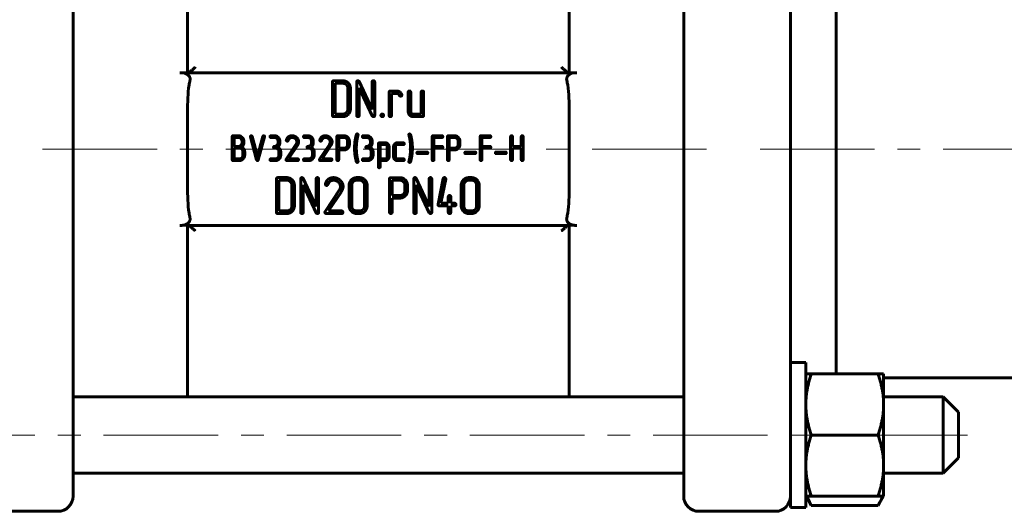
# Model space of a CAD drawing. Header units: millimetres. Extents: x 0 to 420, y 0 to 297.
# Tile 4 of 8: x 96 to 161, y 158 to 190. Entities that reach past the tile are written whole.
import ezdxf

# ---------------------------------------------------------------- set-up
doc = ezdxf.new("R2010")
doc.units = ezdxf.units.MM
doc.linetypes.add('K5LT_AXLED', pattern=[12, 7.5, -1.5, 1.5, -1.5])
doc.linetypes.add('K5LT_BASIC', pattern=[0])
doc.layers.add('Системный слой (1)', color=251, linetype='Continuous', true_color=0x6c6c6c)

# ---------------------------------------------------------------- blocks, each defined once
blk = doc.blocks.new('U4')
at = {"layer": 'Системный слой (1)', "color": 150, "linetype": 'K5LT_BASIC', "lineweight": 60, "true_color": 0x0080ff}
for p, q in [((156.51, 165.728), (156.51, 163.228)), ((156.51, 163.228), (156.51, 160.728))]:
    blk.add_line(p, q, dxfattribs=at)
blk = doc.blocks.new('U7')
at = {"layer": 'Системный слой (1)', "color": 150, "linetype": 'K5LT_BASIC', "lineweight": 60, "true_color": 0x0080ff}
for p, q in [((157.51, 163.228), (157.51, 164.728)), ((157.51, 161.728), (157.51, 163.228))]:
    blk.add_line(p, q, dxfattribs=at)
blk = doc.blocks.new('U15')
at = {"layer": 'Системный слой (1)', "color": 150, "linetype": 'K5LT_BASIC', "lineweight": 60, "true_color": 0x0080ff}
for p, q in [((152.253, 158.609), (152.368, 158.825)), ((152.368, 158.825), (152.46, 159.03)), ((152.46, 159.03), (152.529, 159.228))]:
    blk.add_line(p, q, dxfattribs=at)
blk = doc.blocks.new('U16')
at = {"layer": 'Системный слой (1)', "color": 150, "linetype": 'K5LT_BASIC', "lineweight": 60, "true_color": 0x0080ff}
for p, q in [((147.592, 159.228), (147.661, 159.03)), ((147.661, 159.03), (147.752, 158.825)), ((147.752, 158.825), (147.868, 158.609))]:
    blk.add_line(p, q, dxfattribs=at)

msp = doc.modelspace()

# ---------------------------------------------------------------- linework, layer by layer
at = {"layer": 'Системный слой (1)', "color": 150, "linetype": 'K5LT_BASIC', "lineweight": 60, "true_color": 0x0080ff}
for p, q in [((107.01, 198.205), (107.01, 186.967)), ((132.01, 186.967), (132.01, 198.205)), ((149.51, 181.967), (149.51, 196.086)), ((99.51, 189.87), (99.51, 191.848)), ((139.51, 191.848), (139.51, 189.87)), ((146.51, 187.88), (146.51, 191.848)), ((99.51, 189.87), (99.51, 174.064)), ((139.51, 181.967), (139.51, 189.87)), ((146.51, 176.053), (146.51, 187.88)), ((106.51, 186.967), (106.636, 186.967)), ((106.647, 186.967), (106.636, 186.967)), ((107.51, 186.967), (106.989, 186.967)), ((131.51, 186.967), (107.51, 186.967)), ((117.174, 186.441), (116.586, 186.441)), ((132.031, 186.967), (131.51, 186.967)), ((132.385, 186.967), (132.374, 186.967)), ((132.385, 186.967), (132.51, 186.967)), ((116.502, 186.357), (116.502, 184.173)), ((117.174, 186.275), (116.669, 186.275)), ((116.669, 186.275), (116.669, 184.256)), ((117.513, 184.592), (117.513, 185.938)), ((117.679, 184.593), (117.679, 185.937)), ((118.089, 186.357), (118.089, 184.173)), ((119.1, 184.554), (118.248, 186.392)), ((118.256, 184.173), (118.256, 185.976)), ((118.256, 185.976), (119.108, 184.138)), ((119.1, 186.357), (119.1, 184.554)), ((119.267, 184.173), (119.267, 186.357)), ((120.209, 185.685), (120.209, 184.173)), ((120.711, 185.769), (120.292, 185.769)), ((120.375, 185.602), (120.711, 185.602)), ((120.375, 184.173), (120.375, 185.602)), ((121.463, 185.685), (121.463, 184.425)), ((121.63, 184.424), (121.63, 185.685)), ((122.307, 185.685), (122.307, 184.256)), ((122.474, 184.173), (122.474, 185.685)), ((107.01, 181.967), (107.01, 184.411)), ((116.586, 184.089), (117.174, 184.089)), ((116.669, 184.256), (117.174, 184.256)), ((122.307, 184.256), (121.799, 184.256)), ((121.8, 184.089), (122.389, 184.089)), ((132.01, 184.411), (132.01, 181.967)), ((109.935, 182.778), (109.935, 181.267)), ((110.342, 182.837), (109.993, 182.837)), ((110.342, 182.72), (110.051, 182.72)), ((110.051, 182.72), (110.051, 182.138)), ((111.125, 182.761), (111.532, 181.262)), ((111.588, 181.499), (111.237, 182.791)), ((111.939, 182.791), (111.588, 181.499)), ((111.644, 181.262), (112.051, 182.761)), ((112.703, 182.837), (112.47, 182.837)), ((112.47, 182.72), (112.703, 182.72)), ((114.893, 182.837), (114.66, 182.837)), ((114.66, 182.72), (114.893, 182.72)), ((116.793, 182.778), (116.793, 181.268)), ((117.258, 182.837), (116.851, 182.837)), ((117.258, 182.72), (116.909, 182.72)), ((116.909, 182.72), (116.909, 182.024)), ((118.751, 182.837), (118.518, 182.837)), ((118.518, 182.72), (118.751, 182.72)), ((123.032, 182.778), (123.032, 181.267)), ((123.671, 182.837), (123.09, 182.837)), ((123.148, 182.138), (123.148, 182.72)), ((123.148, 182.72), (123.671, 182.72)), ((124.032, 182.778), (124.032, 181.268)), ((124.497, 182.837), (124.09, 182.837)), ((124.497, 182.72), (124.148, 182.72)), ((124.148, 182.72), (124.148, 182.024)), ((126.175, 182.778), (126.175, 181.267)), ((126.815, 182.837), (126.233, 182.837)), ((126.292, 182.72), (126.815, 182.72)), ((126.292, 182.138), (126.292, 182.72)), ((128.175, 182.778), (128.175, 181.267)), ((128.292, 182.138), (128.292, 182.778)), ((128.874, 182.778), (128.874, 182.138)), ((128.99, 181.267), (128.99, 182.778)), ((107.01, 179.522), (107.01, 181.967)), ((110.051, 182.138), (110.342, 182.138)), ((110.051, 182.022), (110.051, 181.326)), ((110.575, 182.372), (110.575, 182.488)), ((110.692, 182.372), (110.692, 182.488)), ((112.703, 182.024), (112.761, 182.024)), ((112.935, 182.488), (112.935, 182.372)), ((113.052, 182.373), (113.052, 182.489)), ((114.11, 182.268), (113.467, 181.3)), ((113.626, 181.326), (114.207, 182.202)), ((114.894, 182.024), (114.952, 182.024)), ((115.126, 182.488), (115.126, 182.372)), ((115.243, 182.373), (115.243, 182.489)), ((116.3, 182.268), (115.658, 181.3)), ((115.817, 181.326), (116.397, 182.202)), ((116.909, 182.024), (117.258, 182.024)), ((116.909, 181.268), (116.909, 181.908)), ((116.909, 181.908), (117.258, 181.908)), ((117.491, 182.255), (117.491, 182.489)), ((117.608, 182.255), (117.608, 182.489)), ((118.751, 182.024), (118.809, 182.024)), ((118.984, 182.488), (118.984, 182.372)), ((119.1, 182.373), (119.1, 182.489)), ((119.508, 182.313), (119.508, 180.802)), ((119.974, 182.371), (119.566, 182.371)), ((119.974, 182.254), (119.624, 182.254)), ((119.624, 182.254), (119.624, 181.326)), ((120.09, 181.443), (120.09, 182.14)), ((120.206, 181.443), (120.206, 182.14)), ((120.508, 182.139), (120.508, 181.442)), ((120.624, 181.442), (120.624, 182.138)), ((121.147, 182.371), (120.74, 182.371)), ((120.74, 182.254), (121.147, 182.254)), ((123.671, 182.138), (123.148, 182.138)), ((123.148, 181.267), (123.148, 182.022)), ((123.148, 182.022), (123.671, 182.022)), ((124.148, 182.024), (124.497, 182.024)), ((124.148, 181.908), (124.497, 181.908)), ((124.148, 181.268), (124.148, 181.908)), ((124.73, 182.255), (124.73, 182.489)), ((124.847, 182.255), (124.847, 182.489)), ((126.815, 182.138), (126.292, 182.138)), ((126.292, 182.022), (126.815, 182.022)), ((126.292, 181.267), (126.292, 182.022)), ((128.874, 182.138), (128.292, 182.138)), ((128.292, 181.267), (128.292, 182.022)), ((128.292, 182.022), (128.874, 182.022)), ((128.874, 182.022), (128.874, 181.267)), ((132.01, 181.967), (132.01, 179.522)), ((139.51, 174.064), (139.51, 181.967)), ((149.51, 167.228), (149.51, 181.967)), ((110.051, 181.326), (110.4, 181.326)), ((110.633, 181.558), (110.633, 181.79)), ((110.75, 181.558), (110.75, 181.79)), ((112.761, 181.326), (112.47, 181.326)), ((112.994, 181.791), (112.994, 181.559)), ((113.11, 181.559), (113.11, 181.791)), ((114.216, 181.326), (113.626, 181.326)), ((114.951, 181.326), (114.66, 181.326)), ((115.184, 181.791), (115.184, 181.559)), ((115.301, 181.559), (115.301, 181.791)), ((116.406, 181.326), (115.817, 181.326)), ((118.809, 181.326), (118.518, 181.326)), ((119.042, 181.791), (119.042, 181.559)), ((119.158, 181.559), (119.158, 181.791)), ((119.624, 181.326), (119.974, 181.326)), ((121.147, 181.326), (120.74, 181.326)), ((122.696, 181.77), (122.083, 181.77)), ((122.083, 181.667), (122.696, 181.667)), ((125.839, 181.77), (125.226, 181.77)), ((125.226, 181.667), (125.839, 181.667)), ((127.839, 181.77), (127.226, 181.77)), ((127.226, 181.667), (127.839, 181.667)), ((109.993, 181.209), (110.4, 181.209)), ((112.47, 181.209), (112.761, 181.209)), ((113.517, 181.209), (114.216, 181.209)), ((114.66, 181.209), (114.951, 181.209)), ((115.707, 181.209), (116.406, 181.209)), ((118.518, 181.209), (118.809, 181.209)), ((119.624, 181.209), (119.974, 181.209)), ((119.624, 180.802), (119.624, 181.209)), ((120.74, 181.209), (121.147, 181.209)), ((112.831, 180.009), (112.831, 177.825)), ((113.503, 180.093), (112.915, 180.093)), ((114.418, 180.009), (114.418, 177.825)), ((115.429, 178.206), (114.577, 180.044)), ((115.429, 180.009), (115.429, 178.206)), ((115.596, 177.825), (115.596, 180.009)), ((118.265, 180.093), (118.097, 180.093)), ((120.239, 180.006), (120.239, 177.827)), ((120.911, 180.09), (120.323, 180.09)), ((121.827, 180.009), (121.827, 177.825)), ((122.837, 178.206), (121.985, 180.044)), ((122.837, 180.009), (122.837, 178.206)), ((123.004, 177.825), (123.004, 180.009)), ((123.755, 180.026), (123.419, 178.347)), ((123.603, 178.413), (123.919, 179.992)), ((125.607, 180.093), (125.439, 180.093)), ((113.503, 179.926), (112.998, 179.926)), ((112.998, 179.926), (112.998, 177.907)), ((113.842, 178.244), (113.842, 179.59)), ((114.008, 178.245), (114.008, 179.589)), ((114.585, 177.825), (114.585, 179.627)), ((114.585, 179.627), (115.437, 177.789)), ((117.593, 179.589), (117.593, 178.245)), ((117.76, 179.59), (117.76, 178.244)), ((118.265, 179.926), (118.097, 179.926)), ((118.604, 178.244), (118.604, 179.59)), ((118.771, 178.245), (118.771, 179.589)), ((120.406, 179.923), (120.406, 178.918)), ((120.911, 179.923), (120.406, 179.923)), ((121.25, 179.251), (121.25, 179.589)), ((121.417, 179.251), (121.417, 179.589)), ((121.993, 179.627), (122.845, 177.789)), ((121.993, 177.825), (121.993, 179.627)), ((124.936, 179.589), (124.936, 178.245)), ((125.102, 179.59), (125.102, 178.244)), ((125.608, 179.926), (125.439, 179.926)), ((125.946, 178.244), (125.946, 179.59)), ((126.113, 178.245), (126.113, 179.589)), ((116.944, 179.266), (116.022, 177.872)), ((116.251, 177.907), (117.084, 179.172)), ((120.406, 178.918), (120.911, 178.918)), ((120.406, 177.827), (120.406, 178.751)), ((120.406, 178.751), (120.91, 178.751)), ((124.089, 178.834), (124.089, 178.413)), ((124.256, 178.413), (124.256, 178.834)), ((123.501, 178.246), (124.089, 178.243)), ((124.089, 178.413), (123.603, 178.413)), ((124.089, 178.243), (124.089, 177.824)), ((124.51, 178.413), (124.256, 178.413)), ((124.256, 178.243), (124.51, 178.246)), ((124.256, 177.824), (124.256, 178.243)), ((112.915, 177.741), (113.503, 177.741)), ((112.998, 177.907), (113.503, 177.907)), ((116.093, 177.741), (117.097, 177.741)), ((117.097, 177.907), (116.251, 177.907)), ((118.097, 177.907), (118.265, 177.907)), ((118.097, 177.741), (118.265, 177.741)), ((125.439, 177.907), (125.608, 177.907)), ((125.439, 177.741), (125.607, 177.741)), ((106.636, 176.967), (106.51, 176.967)), ((106.636, 176.967), (106.647, 176.967)), ((106.989, 176.967), (107.51, 176.967)), ((107.01, 176.967), (107.01, 165.728)), ((107.51, 176.967), (131.51, 176.967)), ((131.51, 176.967), (132.031, 176.967)), ((132.01, 165.728), (132.01, 176.967)), ((132.374, 176.967), (132.385, 176.967)), ((132.51, 176.967), (132.385, 176.967)), ((146.51, 172.085), (146.51, 176.053)), ((99.51, 172.085), (99.51, 174.064)), ((139.51, 174.064), (139.51, 172.085)), ((99.51, 165.158), (99.51, 172.085)), ((139.51, 172.085), (139.51, 165.158)), ((146.51, 167.402), (146.51, 172.085)), ((146.51, 167.978), (147.51, 167.978)), ((147.51, 158.478), (147.51, 167.978)), ((146.51, 158.478), (146.51, 167.402)), ((147.51, 167.228), (147.868, 167.228)), ((152.253, 167.228), (147.868, 167.228)), ((152.253, 167.228), (152.61, 167.228)), ((152.61, 167.228), (152.61, 165.228)), ((172.51, 166.967), (152.61, 166.967)), ((139.51, 165.728), (99.51, 165.728)), ((99.51, 159.228), (99.51, 165.158)), ((139.51, 165.158), (139.51, 159.228)), ((156.51, 165.728), (152.61, 165.728)), ((152.61, 165.228), (152.61, 161.228)), ((157.51, 164.728), (156.51, 165.728)), ((152.253, 163.228), (147.868, 163.228)), ((157.51, 161.728), (156.51, 160.728)), ((139.51, 160.728), (99.51, 160.728)), ((152.61, 161.228), (152.61, 159.228)), ((156.51, 160.728), (152.61, 160.728)), ((147.868, 159.228), (147.51, 159.228)), ((147.51, 159.228), (147.868, 158.609)), ((152.253, 159.228), (147.868, 159.228)), ((152.61, 159.228), (152.253, 159.228)), ((152.61, 159.228), (152.253, 158.609)), ((93.51, 158.228), (98.51, 158.228)), ((145.51, 158.228), (140.51, 158.228)), ((146.51, 158.478), (147.51, 158.478)), ((152.253, 158.609), (147.868, 158.609))]:
    msp.add_line(p, q, dxfattribs=at)
at = {"layer": 'Системный слой (1)', "color": 30, "linetype": 'K5LT_AXLED', "lineweight": 18, "true_color": 0xff8000}
for p, q in [((97.51, 181.967), (141.51, 181.967)), ((144.51, 181.967), (196.51, 181.967)), ((89.51, 163.228), (149.51, 163.228)), ((150.61, 163.228), (159.51, 163.228))]:
    msp.add_line(p, q, dxfattribs=at)
at = {"layer": 'Системный слой (1)', "color": 150, "linetype": 'K5LT_BASIC', "lineweight": 60, "true_color": 0x0080ff}
for centre, start, end in [((98.51, 159.228), 270, 0), ((140.51, 159.228), 180, 270), ((145.51, 159.228), 270, 0)]:
    msp.add_arc(centre, 1, start, end, dxfattribs=at)
for points, knots in [([(107.51, 187.326), (107.51, 187.325), (107.509, 187.324), (107.457, 187.276), (107.407, 187.23), (107.305, 187.142), (107.254, 187.101), (107.168, 187.037), (107.131, 187.011), (107.069, 186.977), (107.045, 186.967), (107.029, 186.967)], [-0.0002976, -0.0002976, -0.0002976, -0.0002976, 0, 0, 0.02134976, 0.02134976, 0.04386777, 0.04386777, 0.06281737, 0.06281737, 0.08106462, 0.08106462, 0.08106462, 0.08106462]), ([(131.992, 186.967), (131.976, 186.967), (131.951, 186.977), (131.89, 187.011), (131.853, 187.037), (131.766, 187.101), (131.715, 187.142), (131.614, 187.23), (131.563, 187.276), (131.512, 187.324), (131.511, 187.325), (131.51, 187.326)], [0.00000226, 0.00000226, 0.00000226, 0.00000226, 0.01809311, 0.01809311, 0.0368824, 0.0368824, 0.05921388, 0.05921388, 0.08038652, 0.08038652, 0.08068163, 0.08068163, 0.08068163, 0.08068163]), ([(106.636, 186.967), (106.678, 186.967), (106.759, 186.959), (106.868, 186.927), (106.952, 186.887), (107.01, 186.849), (107.055, 186.812), (107.092, 186.773), (107.124, 186.731), (107.147, 186.69), (107.161, 186.655), (107.169, 186.626), (107.174, 186.601), (107.177, 186.576), (107.177, 186.552), (107.176, 186.525), (107.173, 186.497), (107.169, 186.476), (107.166, 186.467)], [0, 0, 0, 0, 2.80084, 5.490346, 7.572234, 9.062488, 10.227012, 11.4663, 12.741862, 13.850707, 14.700659, 15.329228, 15.892886, 16.472949, 17.071151, 17.5334, 18.337901, 19, 19, 19, 19]), ([(106.989, 186.967), (106.982, 186.967), (106.972, 186.966), (106.938, 186.962), (106.902, 186.957), (106.798, 186.959), (106.746, 186.963), (106.68, 186.966), (106.664, 186.967), (106.647, 186.967)], [0.42998736, 0.42998736, 0.42998736, 0.42998736, 0.43980356, 0.43980356, 0.4587517, 0.4587517, 0.47468416, 0.47468416, 0.47988968, 0.47988968, 0.47988968, 0.47988968]), ([(107.166, 186.467), (107.141, 186.365), (107.122, 186.262), (107.021, 185.62), (107.01, 185.022), (107.01, 184.411)], [0.5646125, 0.5646125, 0.5646125, 0.5646125, 0.5944457, 0.5944457, 0.7638322, 0.7638322, 0.7638322, 0.7638322]), ([(131.854, 186.467), (131.849, 186.488), (131.843, 186.525), (131.843, 186.575), (131.849, 186.617), (131.859, 186.656), (131.878, 186.699), (131.906, 186.747), (131.946, 186.794), (131.995, 186.837), (132.052, 186.877), (132.175, 186.942), (132.295, 186.967), (132.385, 186.967)], [0, 0, 0, 0, 1.126386, 1.904078, 2.501066, 3.259892, 3.998469, 4.822337, 6.089968, 7.076584, 8.09736, 9.557181, 14, 14, 14, 14]), ([(132.01, 184.411), (132.01, 185.022), (131.999, 185.62), (131.898, 186.262), (131.879, 186.365), (131.854, 186.467)], [1.2234941, 1.2234941, 1.2234941, 1.2234941, 1.3928807, 1.3928807, 1.4227139, 1.4227139, 1.4227139, 1.4227139]), ([(132.374, 186.967), (132.366, 186.967), (132.358, 186.966), (132.292, 186.965), (132.235, 186.959), (132.13, 186.956), (132.095, 186.96), (132.056, 186.965), (132.042, 186.967), (132.031, 186.967)], [0.01405943, 0.01405943, 0.01405943, 0.01405943, 0.01655311, 0.01655311, 0.03474585, 0.03474585, 0.0535235, 0.0535235, 0.06772379, 0.06772379, 0.06772379, 0.06772379]), ([(107.01, 179.522), (107.01, 178.911), (107.021, 178.313), (107.122, 177.671), (107.141, 177.569), (107.166, 177.467)], [1.2234941, 1.2234941, 1.2234941, 1.2234941, 1.3928807, 1.3928807, 1.4227139, 1.4227139, 1.4227139, 1.4227139]), ([(131.854, 177.467), (131.879, 177.569), (131.898, 177.671), (131.999, 178.313), (132.01, 178.911), (132.01, 179.522)], [0.5646125, 0.5646125, 0.5646125, 0.5646125, 0.5944457, 0.5944457, 0.7638322, 0.7638322, 0.7638322, 0.7638322]), ([(107.166, 177.467), (107.171, 177.445), (107.178, 177.408), (107.177, 177.358), (107.172, 177.317), (107.161, 177.277), (107.143, 177.235), (107.114, 177.186), (107.074, 177.139), (107.025, 177.096), (106.969, 177.056), (106.845, 176.991), (106.726, 176.967), (106.636, 176.967)], [0, 0, 0, 0, 1.126386, 1.904078, 2.501066, 3.259892, 3.998469, 4.822337, 6.089968, 7.076584, 8.09736, 9.557181, 14, 14, 14, 14]), ([(132.385, 176.967), (132.343, 176.967), (132.261, 176.974), (132.153, 177.006), (132.069, 177.046), (132.01, 177.085), (131.966, 177.121), (131.928, 177.16), (131.896, 177.202), (131.873, 177.244), (131.859, 177.279), (131.851, 177.307), (131.846, 177.333), (131.844, 177.358), (131.843, 177.381), (131.844, 177.409), (131.848, 177.436), (131.852, 177.457), (131.854, 177.467)], [0, 0, 0, 0, 2.80084, 5.490346, 7.572234, 9.062488, 10.227012, 11.4663, 12.741862, 13.850707, 14.700659, 15.329228, 15.892886, 16.472949, 17.071151, 17.5334, 18.337901, 19, 19, 19, 19]), ([(106.647, 176.967), (106.655, 176.967), (106.663, 176.967), (106.728, 176.968), (106.785, 176.974), (106.891, 176.977), (106.925, 176.973), (106.965, 176.968), (106.979, 176.967), (106.989, 176.967)], [0.01405943, 0.01405943, 0.01405943, 0.01405943, 0.01655311, 0.01655311, 0.03474585, 0.03474585, 0.0535235, 0.0535235, 0.06772379, 0.06772379, 0.06772379, 0.06772379]), ([(107.029, 176.967), (107.045, 176.967), (107.069, 176.956), (107.131, 176.922), (107.168, 176.897), (107.254, 176.832), (107.305, 176.791), (107.407, 176.704), (107.457, 176.658), (107.509, 176.609), (107.51, 176.608), (107.51, 176.608)], [0, 0, 0, 0, 0.01809412, 0.01809412, 0.03688468, 0.03688468, 0.0592137, 0.0592137, 0.08038428, 0.08038428, 0.08067938, 0.08067938, 0.08067938, 0.08067938]), ([(131.51, 176.608), (131.511, 176.608), (131.512, 176.609), (131.563, 176.658), (131.614, 176.704), (131.715, 176.791), (131.766, 176.832), (131.853, 176.897), (131.89, 176.922), (131.951, 176.956), (131.976, 176.967), (131.992, 176.967)], [-0.0002976, -0.0002976, -0.0002976, -0.0002976, 0, 0, 0.02134976, 0.02134976, 0.04386777, 0.04386777, 0.06281737, 0.06281737, 0.08106462, 0.08106462, 0.08106462, 0.08106462]), ([(132.031, 176.967), (132.039, 176.967), (132.049, 176.968), (132.082, 176.972), (132.118, 176.977), (132.223, 176.975), (132.274, 176.97), (132.34, 176.967), (132.357, 176.967), (132.374, 176.967)], [0.42998736, 0.42998736, 0.42998736, 0.42998736, 0.43980356, 0.43980356, 0.4587517, 0.4587517, 0.47468416, 0.47468416, 0.47988968, 0.47988968, 0.47988968, 0.47988968])]:
    msp.add_open_spline(points, degree=3, knots=knots, dxfattribs=at)
for points in [[(116.586, 186.441), (116.502, 186.441), (116.502, 186.357)], [(117.532, 186.294), (117.384, 186.441), (117.174, 186.441)], [(118.171, 186.441), (118.089, 186.441), (118.089, 186.357)], [(118.248, 186.392), (118.226, 186.441), (118.171, 186.441)], [(119.183, 186.441), (119.1, 186.441), (119.1, 186.357)], [(119.267, 186.357), (119.267, 186.441), (119.183, 186.441)], [(117.413, 186.176), (117.314, 186.275), (117.174, 186.275)], [(117.513, 185.938), (117.513, 186.078), (117.413, 186.176)], [(117.679, 185.937), (117.679, 186.147), (117.532, 186.294)], [(120.292, 185.769), (120.209, 185.769), (120.209, 185.685)], [(120.914, 185.705), (120.821, 185.769), (120.711, 185.769)], [(120.711, 185.602), (120.81, 185.602), (120.862, 185.515)], [(120.862, 185.515), (120.913, 185.428), (120.957, 185.428)], [(121.039, 185.539), (121.007, 185.641), (120.914, 185.705)], [(120.957, 185.428), (121.044, 185.428), (121.044, 185.508)], [(121.044, 185.508), (121.044, 185.524), (121.039, 185.539)], [(121.546, 185.769), (121.463, 185.769), (121.463, 185.685)], [(121.63, 185.685), (121.63, 185.769), (121.546, 185.769)], [(122.39, 185.769), (122.307, 185.769), (122.307, 185.685)], [(122.474, 185.685), (122.474, 185.769), (122.39, 185.769)], [(117.413, 184.354), (117.513, 184.453), (117.513, 184.592)], [(117.532, 184.236), (117.679, 184.383), (117.679, 184.593)], [(116.502, 184.173), (116.502, 184.089), (116.586, 184.089)], [(117.174, 184.256), (117.314, 184.256), (117.413, 184.354)], [(117.174, 184.089), (117.384, 184.089), (117.532, 184.236)], [(118.089, 184.173), (118.089, 184.089), (118.173, 184.089)], [(118.173, 184.089), (118.256, 184.089), (118.256, 184.173)], [(119.108, 184.138), (119.131, 184.089), (119.183, 184.089)], [(119.183, 184.089), (119.267, 184.089), (119.267, 184.173)], [(119.762, 184.256), (119.678, 184.256), (119.678, 184.172)], [(119.678, 184.172), (119.678, 184.089), (119.762, 184.089)], [(119.846, 184.172), (119.846, 184.256), (119.762, 184.256)], [(119.762, 184.089), (119.846, 184.089), (119.846, 184.172)], [(120.209, 184.173), (120.209, 184.089), (120.292, 184.089)], [(120.292, 184.089), (120.375, 184.089), (120.375, 184.173)], [(121.463, 184.425), (121.463, 184.286), (121.561, 184.187)], [(121.561, 184.187), (121.66, 184.089), (121.8, 184.089)], [(121.68, 184.305), (121.63, 184.355), (121.63, 184.424)], [(121.799, 184.256), (121.729, 184.256), (121.68, 184.305)], [(122.389, 184.089), (122.474, 184.089), (122.474, 184.173)], [(109.993, 182.837), (109.935, 182.837), (109.935, 182.778)], [(110.589, 182.734), (110.487, 182.837), (110.342, 182.837)], [(110.507, 182.652), (110.438, 182.72), (110.342, 182.72)], [(110.575, 182.488), (110.575, 182.583), (110.507, 182.652)], [(110.692, 182.488), (110.692, 182.632), (110.589, 182.734)], [(111.182, 182.834), (111.123, 182.834), (111.123, 182.778)], [(111.123, 182.778), (111.123, 182.77), (111.125, 182.761)], [(111.237, 182.791), (111.225, 182.834), (111.182, 182.834)], [(111.994, 182.834), (111.951, 182.834), (111.939, 182.791)], [(112.053, 182.778), (112.053, 182.834), (111.994, 182.834)], [(112.051, 182.761), (112.053, 182.77), (112.053, 182.778)], [(112.47, 182.837), (112.411, 182.837), (112.411, 182.778)], [(112.411, 182.778), (112.411, 182.72), (112.47, 182.72)], [(112.95, 182.735), (112.848, 182.837), (112.703, 182.837)], [(112.703, 182.72), (112.799, 182.72), (112.867, 182.652)], [(112.867, 182.652), (112.935, 182.585), (112.935, 182.488)], [(113.052, 182.489), (113.052, 182.634), (112.95, 182.735)], [(113.48, 182.563), (113.478, 182.552), (113.478, 182.542)], [(113.844, 182.839), (113.579, 182.839), (113.48, 182.563)], [(113.592, 182.523), (113.677, 182.723), (113.852, 182.723)], [(114.147, 182.724), (114.013, 182.839), (113.844, 182.839)], [(113.852, 182.723), (113.973, 182.723), (114.067, 182.641)], [(114.067, 182.641), (114.166, 182.556), (114.166, 182.437)], [(114.285, 182.439), (114.285, 182.604), (114.147, 182.724)], [(114.66, 182.837), (114.602, 182.837), (114.602, 182.778)], [(114.602, 182.778), (114.602, 182.72), (114.66, 182.72)], [(115.141, 182.735), (115.039, 182.837), (114.893, 182.837)], [(114.893, 182.72), (114.99, 182.72), (115.058, 182.652)], [(115.058, 182.652), (115.126, 182.585), (115.126, 182.488)], [(115.243, 182.489), (115.243, 182.634), (115.141, 182.735)], [(115.671, 182.563), (115.669, 182.552), (115.669, 182.542)], [(116.035, 182.839), (115.769, 182.839), (115.671, 182.563)], [(115.782, 182.523), (115.868, 182.723), (116.043, 182.723)], [(116.338, 182.724), (116.204, 182.839), (116.035, 182.839)], [(116.043, 182.723), (116.163, 182.723), (116.258, 182.641)], [(116.258, 182.641), (116.356, 182.556), (116.356, 182.437)], [(116.475, 182.439), (116.475, 182.604), (116.338, 182.724)], [(116.851, 182.837), (116.793, 182.837), (116.793, 182.778)], [(117.505, 182.735), (117.402, 182.837), (117.258, 182.837)], [(117.422, 182.652), (117.353, 182.72), (117.258, 182.72)], [(117.491, 182.489), (117.491, 182.584), (117.422, 182.652)], [(117.608, 182.489), (117.608, 182.633), (117.505, 182.735)], [(118.024, 182.741), (117.947, 182.388), (117.947, 182.025)], [(118.065, 182.91), (118.035, 182.801), (118.024, 182.741)], [(118.063, 182.023), (118.063, 182.44), (118.177, 182.88)], [(118.12, 182.953), (118.082, 182.953), (118.065, 182.91)], [(118.179, 182.897), (118.179, 182.953), (118.12, 182.953)], [(118.177, 182.88), (118.179, 182.889), (118.179, 182.897)], [(118.518, 182.837), (118.46, 182.837), (118.46, 182.778)], [(118.46, 182.778), (118.46, 182.72), (118.518, 182.72)], [(118.998, 182.735), (118.896, 182.837), (118.751, 182.837)], [(118.751, 182.72), (118.848, 182.72), (118.916, 182.652)], [(118.916, 182.652), (118.984, 182.585), (118.984, 182.488)], [(119.1, 182.489), (119.1, 182.634), (118.998, 182.735)], [(121.566, 182.953), (121.506, 182.953), (121.506, 182.897)], [(121.506, 182.897), (121.506, 182.889), (121.509, 182.88)], [(121.509, 182.88), (121.622, 182.44), (121.622, 182.023)], [(121.62, 182.91), (121.604, 182.953), (121.566, 182.953)], [(121.662, 182.741), (121.631, 182.882), (121.62, 182.91)], [(121.738, 182.023), (121.738, 182.387), (121.662, 182.741)], [(123.09, 182.837), (123.032, 182.837), (123.032, 182.778)], [(123.73, 182.778), (123.73, 182.837), (123.671, 182.837)], [(123.671, 182.72), (123.73, 182.72), (123.73, 182.778)], [(124.09, 182.837), (124.032, 182.837), (124.032, 182.778)], [(124.744, 182.735), (124.641, 182.837), (124.497, 182.837)], [(124.661, 182.652), (124.592, 182.72), (124.497, 182.72)], [(124.73, 182.489), (124.73, 182.584), (124.661, 182.652)], [(124.847, 182.489), (124.847, 182.633), (124.744, 182.735)], [(126.233, 182.837), (126.175, 182.837), (126.175, 182.778)], [(126.873, 182.778), (126.873, 182.837), (126.815, 182.837)], [(126.815, 182.72), (126.873, 182.72), (126.873, 182.778)], [(128.234, 182.837), (128.175, 182.837), (128.175, 182.778)], [(128.292, 182.778), (128.292, 182.837), (128.234, 182.837)], [(128.932, 182.837), (128.874, 182.837), (128.874, 182.778)], [(128.99, 182.778), (128.99, 182.837), (128.932, 182.837)], [(110.4, 182.022), (110.159, 182.02), (110.051, 182.022)], [(110.342, 182.138), (110.438, 182.138), (110.507, 182.207)], [(110.565, 181.954), (110.496, 182.022), (110.4, 182.022)], [(110.507, 182.207), (110.575, 182.276), (110.575, 182.372)], [(110.56, 182.1), (110.692, 182.207), (110.692, 182.372)], [(110.699, 181.972), (110.648, 182.055), (110.56, 182.1)], [(110.633, 181.79), (110.633, 181.887), (110.565, 181.954)], [(110.75, 181.79), (110.75, 181.888), (110.699, 181.972)], [(112.703, 182.141), (112.645, 182.141), (112.645, 182.082)], [(112.645, 182.082), (112.645, 182.024), (112.703, 182.024)], [(112.867, 182.208), (112.799, 182.141), (112.703, 182.141)], [(112.761, 182.024), (112.857, 182.024), (112.926, 181.956)], [(112.935, 182.372), (112.935, 182.276), (112.867, 182.208)], [(112.923, 182.101), (113.052, 182.206), (113.052, 182.373)], [(113.059, 181.972), (113.009, 182.056), (112.923, 182.101)], [(112.926, 181.956), (112.994, 181.888), (112.994, 181.791)], [(113.11, 181.791), (113.11, 181.889), (113.059, 181.972)], [(113.478, 182.542), (113.478, 182.485), (113.539, 182.485)], [(113.539, 182.485), (113.575, 182.485), (113.592, 182.523)], [(114.166, 182.437), (114.166, 182.352), (114.11, 182.268)], [(114.207, 182.202), (114.285, 182.319), (114.285, 182.439)], [(114.894, 182.141), (114.835, 182.141), (114.835, 182.082)], [(114.835, 182.082), (114.835, 182.024), (114.894, 182.024)], [(115.058, 182.208), (114.99, 182.141), (114.894, 182.141)], [(114.952, 182.024), (115.048, 182.024), (115.116, 181.956)], [(115.126, 182.372), (115.126, 182.276), (115.058, 182.208)], [(115.113, 182.101), (115.243, 182.206), (115.243, 182.373)], [(115.25, 181.972), (115.199, 182.056), (115.113, 182.101)], [(115.116, 181.956), (115.184, 181.888), (115.184, 181.791)], [(115.301, 181.791), (115.301, 181.889), (115.25, 181.972)], [(115.669, 182.542), (115.669, 182.485), (115.729, 182.485)], [(115.729, 182.485), (115.766, 182.485), (115.782, 182.523)], [(116.356, 182.437), (116.356, 182.352), (116.3, 182.268)], [(116.397, 182.202), (116.475, 182.319), (116.475, 182.439)], [(117.258, 182.024), (117.353, 182.024), (117.422, 182.092)], [(117.258, 181.908), (117.403, 181.908), (117.506, 182.009)], [(117.422, 182.092), (117.491, 182.159), (117.491, 182.255)], [(117.506, 182.009), (117.608, 182.11), (117.608, 182.255)], [(117.947, 182.025), (117.947, 181.661), (118.024, 181.306)], [(118.177, 181.166), (118.063, 181.607), (118.063, 182.023)], [(118.751, 182.141), (118.693, 182.141), (118.693, 182.082)], [(118.693, 182.082), (118.693, 182.024), (118.751, 182.024)], [(118.916, 182.208), (118.848, 182.141), (118.751, 182.141)], [(118.809, 182.024), (118.906, 182.024), (118.974, 181.956)], [(118.984, 182.372), (118.984, 182.276), (118.916, 182.208)], [(118.971, 182.101), (119.1, 182.206), (119.1, 182.373)], [(119.108, 181.972), (119.057, 182.056), (118.971, 182.101)], [(118.974, 181.956), (119.042, 181.888), (119.042, 181.791)], [(119.158, 181.791), (119.158, 181.889), (119.108, 181.972)], [(119.566, 182.371), (119.508, 182.371), (119.508, 182.313)], [(120.138, 182.303), (120.07, 182.371), (119.974, 182.371)], [(120.055, 182.22), (120.021, 182.254), (119.974, 182.254)], [(120.09, 182.14), (120.09, 182.186), (120.055, 182.22)], [(120.206, 182.14), (120.206, 182.235), (120.138, 182.303)], [(120.576, 182.302), (120.508, 182.234), (120.508, 182.139)], [(120.74, 182.371), (120.645, 182.371), (120.576, 182.302)], [(120.624, 182.138), (120.624, 182.186), (120.658, 182.22)], [(120.658, 182.22), (120.693, 182.254), (120.74, 182.254)], [(121.206, 182.313), (121.206, 182.371), (121.147, 182.371)], [(121.147, 182.254), (121.206, 182.254), (121.206, 182.313)], [(121.622, 182.023), (121.622, 181.606), (121.509, 181.166)], [(121.662, 181.306), (121.738, 181.66), (121.738, 182.023)], [(123.73, 182.08), (123.73, 182.138), (123.671, 182.138)], [(123.671, 182.022), (123.73, 182.022), (123.73, 182.08)], [(124.497, 182.024), (124.592, 182.024), (124.661, 182.092)], [(124.497, 181.908), (124.642, 181.908), (124.745, 182.009)], [(124.661, 182.092), (124.73, 182.159), (124.73, 182.255)], [(124.745, 182.009), (124.847, 182.11), (124.847, 182.255)], [(126.873, 182.08), (126.873, 182.138), (126.815, 182.138)], [(126.815, 182.022), (126.873, 182.022), (126.873, 182.08)], [(109.935, 181.267), (109.935, 181.209), (109.993, 181.209)], [(110.4, 181.326), (110.496, 181.326), (110.565, 181.394)], [(110.4, 181.209), (110.538, 181.209), (110.644, 181.315)], [(110.565, 181.394), (110.633, 181.462), (110.633, 181.558)], [(110.644, 181.315), (110.75, 181.421), (110.75, 181.558)], [(111.532, 181.262), (111.546, 181.209), (111.588, 181.209)], [(111.588, 181.209), (111.63, 181.209), (111.644, 181.262)], [(112.47, 181.326), (112.411, 181.326), (112.411, 181.268)], [(112.411, 181.268), (112.411, 181.209), (112.47, 181.209)], [(112.925, 181.394), (112.857, 181.326), (112.761, 181.326)], [(112.761, 181.209), (112.906, 181.209), (113.008, 181.311)], [(112.994, 181.559), (112.994, 181.462), (112.925, 181.394)], [(113.008, 181.311), (113.11, 181.413), (113.11, 181.559)], [(113.467, 181.3), (113.459, 181.287), (113.459, 181.271)], [(113.459, 181.271), (113.459, 181.209), (113.517, 181.209)], [(114.274, 181.268), (114.274, 181.326), (114.216, 181.326)], [(114.216, 181.209), (114.274, 181.209), (114.274, 181.268)], [(114.66, 181.326), (114.602, 181.326), (114.602, 181.268)], [(114.602, 181.268), (114.602, 181.209), (114.66, 181.209)], [(115.116, 181.394), (115.048, 181.326), (114.951, 181.326)], [(114.951, 181.209), (115.097, 181.209), (115.199, 181.311)], [(115.184, 181.559), (115.184, 181.462), (115.116, 181.394)], [(115.199, 181.311), (115.301, 181.413), (115.301, 181.559)], [(115.658, 181.3), (115.65, 181.287), (115.65, 181.271)], [(115.65, 181.271), (115.65, 181.209), (115.707, 181.209)], [(116.465, 181.268), (116.465, 181.326), (116.406, 181.326)], [(116.406, 181.209), (116.465, 181.209), (116.465, 181.268)], [(116.793, 181.268), (116.793, 181.209), (116.851, 181.209)], [(116.851, 181.209), (116.909, 181.209), (116.909, 181.268)], [(118.024, 181.306), (118.055, 181.164), (118.065, 181.136)], [(118.518, 181.326), (118.46, 181.326), (118.46, 181.268)], [(118.46, 181.268), (118.46, 181.209), (118.518, 181.209)], [(118.974, 181.394), (118.906, 181.326), (118.809, 181.326)], [(118.809, 181.209), (118.955, 181.209), (119.056, 181.311)], [(119.042, 181.559), (119.042, 181.462), (118.974, 181.394)], [(119.056, 181.311), (119.158, 181.413), (119.158, 181.559)], [(119.974, 181.326), (120.022, 181.326), (120.056, 181.361)], [(119.974, 181.209), (120.07, 181.209), (120.138, 181.278)], [(120.056, 181.361), (120.09, 181.395), (120.09, 181.443)], [(120.138, 181.278), (120.206, 181.347), (120.206, 181.443)], [(120.508, 181.442), (120.508, 181.345), (120.576, 181.277)], [(120.576, 181.277), (120.644, 181.209), (120.74, 181.209)], [(120.658, 181.36), (120.624, 181.394), (120.624, 181.442)], [(120.74, 181.326), (120.693, 181.326), (120.658, 181.36)], [(121.206, 181.268), (121.206, 181.326), (121.147, 181.326)], [(121.147, 181.209), (121.206, 181.209), (121.206, 181.268)], [(121.62, 181.136), (121.65, 181.245), (121.662, 181.306)], [(122.083, 181.77), (122.032, 181.77), (122.032, 181.719)], [(122.032, 181.719), (122.032, 181.667), (122.083, 181.667)], [(122.747, 181.719), (122.747, 181.77), (122.696, 181.77)], [(122.696, 181.667), (122.747, 181.667), (122.747, 181.719)], [(123.032, 181.267), (123.032, 181.209), (123.09, 181.209)], [(123.09, 181.209), (123.148, 181.209), (123.148, 181.267)], [(124.032, 181.268), (124.032, 181.209), (124.09, 181.209)], [(124.09, 181.209), (124.148, 181.209), (124.148, 181.268)], [(125.226, 181.77), (125.175, 181.77), (125.175, 181.719)], [(125.175, 181.719), (125.175, 181.667), (125.226, 181.667)], [(125.89, 181.719), (125.89, 181.77), (125.839, 181.77)], [(125.839, 181.667), (125.89, 181.667), (125.89, 181.719)], [(126.175, 181.267), (126.175, 181.209), (126.233, 181.209)], [(126.233, 181.209), (126.292, 181.209), (126.292, 181.267)], [(127.226, 181.77), (127.175, 181.77), (127.175, 181.719)], [(127.175, 181.719), (127.175, 181.667), (127.226, 181.667)], [(127.89, 181.719), (127.89, 181.77), (127.839, 181.77)], [(127.839, 181.667), (127.89, 181.667), (127.89, 181.719)], [(128.175, 181.267), (128.175, 181.209), (128.234, 181.209)], [(128.234, 181.209), (128.292, 181.209), (128.292, 181.267)], [(128.874, 181.267), (128.874, 181.209), (128.932, 181.209)], [(128.932, 181.209), (128.99, 181.209), (128.99, 181.267)], [(118.065, 181.136), (118.082, 181.093), (118.12, 181.093)], [(118.12, 181.093), (118.179, 181.093), (118.179, 181.149)], [(118.179, 181.149), (118.179, 181.157), (118.177, 181.166)], [(119.508, 180.802), (119.508, 180.744), (119.566, 180.744)], [(119.566, 180.744), (119.624, 180.744), (119.624, 180.802)], [(121.509, 181.166), (121.506, 181.157), (121.506, 181.149)], [(121.506, 181.149), (121.506, 181.093), (121.566, 181.093)], [(121.566, 181.093), (121.604, 181.093), (121.62, 181.136)], [(112.915, 180.093), (112.831, 180.093), (112.831, 180.009)], [(113.86, 179.946), (113.713, 180.093), (113.503, 180.093)], [(114.5, 180.093), (114.418, 180.093), (114.418, 180.009)], [(114.577, 180.044), (114.555, 180.093), (114.5, 180.093)], [(115.512, 180.093), (115.429, 180.093), (115.429, 180.009)], [(115.596, 180.009), (115.596, 180.093), (115.512, 180.093)], [(116.564, 180.093), (116.184, 180.093), (116.043, 179.694)], [(116.999, 179.926), (116.807, 180.093), (116.564, 180.093)], [(118.097, 180.093), (117.889, 180.093), (117.741, 179.945)], [(118.623, 179.946), (118.475, 180.093), (118.265, 180.093)], [(120.323, 180.09), (120.239, 180.09), (120.239, 180.006)], [(121.268, 179.943), (121.119, 180.09), (120.911, 180.09)], [(121.909, 180.093), (121.827, 180.093), (121.827, 180.009)], [(121.985, 180.044), (121.964, 180.093), (121.909, 180.093)], [(122.921, 180.093), (122.837, 180.093), (122.837, 180.009)], [(123.004, 180.009), (123.004, 180.093), (122.921, 180.093)], [(123.835, 180.093), (123.768, 180.093), (123.755, 180.026)], [(123.921, 180.012), (123.921, 180.093), (123.835, 180.093)], [(123.919, 179.992), (123.921, 180.002), (123.921, 180.012)], [(125.439, 180.093), (125.231, 180.093), (125.083, 179.945)], [(125.965, 179.946), (125.817, 180.093), (125.607, 180.093)], [(113.742, 179.828), (113.643, 179.926), (113.503, 179.926)], [(113.842, 179.59), (113.842, 179.729), (113.742, 179.828)], [(114.008, 179.589), (114.008, 179.799), (113.86, 179.946)], [(116.043, 179.694), (116.038, 179.679), (116.038, 179.664)], [(116.038, 179.664), (116.038, 179.582), (116.124, 179.582)], [(116.124, 179.582), (116.176, 179.582), (116.199, 179.637)], [(116.199, 179.637), (116.322, 179.921), (116.574, 179.921)], [(116.574, 179.921), (116.747, 179.921), (116.883, 179.803)], [(116.883, 179.803), (117.024, 179.68), (117.024, 179.509)], [(117.024, 179.509), (117.024, 179.386), (116.944, 179.266)], [(117.196, 179.515), (117.196, 179.753), (116.999, 179.926)], [(117.084, 179.172), (117.196, 179.342), (117.196, 179.515)], [(117.741, 179.945), (117.593, 179.797), (117.593, 179.589)], [(117.859, 179.827), (117.76, 179.728), (117.76, 179.59)], [(118.097, 179.926), (117.959, 179.926), (117.859, 179.827)], [(118.505, 179.828), (118.405, 179.926), (118.265, 179.926)], [(118.604, 179.59), (118.604, 179.729), (118.505, 179.828)], [(118.771, 179.589), (118.771, 179.799), (118.623, 179.946)], [(121.15, 179.825), (121.049, 179.923), (120.911, 179.923)], [(121.25, 179.589), (121.25, 179.727), (121.15, 179.825)], [(121.417, 179.589), (121.417, 179.797), (121.268, 179.943)], [(125.083, 179.945), (124.936, 179.797), (124.936, 179.589)], [(125.202, 179.827), (125.102, 179.728), (125.102, 179.59)], [(125.439, 179.926), (125.301, 179.926), (125.202, 179.827)], [(125.847, 179.828), (125.747, 179.926), (125.608, 179.926)], [(125.946, 179.59), (125.946, 179.729), (125.847, 179.828)], [(126.113, 179.589), (126.113, 179.799), (125.965, 179.946)], [(120.91, 178.751), (121.121, 178.751), (121.269, 178.897)], [(120.911, 178.918), (121.049, 178.918), (121.15, 179.016)], [(121.15, 179.016), (121.25, 179.113), (121.25, 179.251)], [(121.269, 178.897), (121.417, 179.043), (121.417, 179.251)], [(124.172, 178.918), (124.089, 178.918), (124.089, 178.834)], [(124.256, 178.834), (124.256, 178.918), (124.172, 178.918)], [(113.742, 178.006), (113.842, 178.104), (113.842, 178.244)], [(113.86, 177.888), (114.008, 178.035), (114.008, 178.245)], [(117.593, 178.245), (117.593, 178.036), (117.741, 177.889)], [(117.76, 178.244), (117.76, 178.106), (117.859, 178.007)], [(118.505, 178.006), (118.604, 178.104), (118.604, 178.244)], [(118.623, 177.888), (118.771, 178.035), (118.771, 178.245)], [(123.419, 178.347), (123.417, 178.337), (123.417, 178.327)], [(123.417, 178.327), (123.417, 178.246), (123.501, 178.246)], [(124.594, 178.328), (124.594, 178.413), (124.51, 178.413)], [(124.51, 178.246), (124.594, 178.246), (124.594, 178.328)], [(124.936, 178.245), (124.936, 178.036), (125.083, 177.889)], [(125.102, 178.244), (125.102, 178.106), (125.202, 178.007)], [(125.847, 178.006), (125.946, 178.104), (125.946, 178.244)], [(125.965, 177.888), (126.113, 178.035), (126.113, 178.245)], [(112.831, 177.825), (112.831, 177.741), (112.915, 177.741)], [(113.503, 177.907), (113.643, 177.907), (113.742, 178.006)], [(113.503, 177.741), (113.713, 177.741), (113.86, 177.888)], [(114.418, 177.825), (114.418, 177.741), (114.502, 177.741)], [(114.502, 177.741), (114.585, 177.741), (114.585, 177.825)], [(115.437, 177.789), (115.46, 177.741), (115.512, 177.741)], [(115.512, 177.741), (115.596, 177.741), (115.596, 177.825)], [(116.022, 177.872), (116.011, 177.853), (116.011, 177.83)], [(116.011, 177.83), (116.011, 177.741), (116.093, 177.741)], [(117.181, 177.824), (117.181, 177.907), (117.097, 177.907)], [(117.097, 177.741), (117.181, 177.741), (117.181, 177.824)], [(117.741, 177.889), (117.889, 177.741), (118.097, 177.741)], [(117.859, 178.007), (117.959, 177.907), (118.097, 177.907)], [(118.265, 177.907), (118.405, 177.907), (118.505, 178.006)], [(118.265, 177.741), (118.475, 177.741), (118.623, 177.888)], [(120.239, 177.827), (120.239, 177.743), (120.323, 177.743)], [(120.323, 177.743), (120.406, 177.743), (120.406, 177.827)], [(121.827, 177.825), (121.827, 177.741), (121.91, 177.741)], [(121.91, 177.741), (121.993, 177.741), (121.993, 177.825)], [(122.845, 177.789), (122.869, 177.741), (122.921, 177.741)], [(122.921, 177.741), (123.004, 177.741), (123.004, 177.825)], [(124.089, 177.824), (124.089, 177.741), (124.172, 177.741)], [(124.172, 177.741), (124.256, 177.741), (124.256, 177.824)], [(125.083, 177.889), (125.231, 177.741), (125.439, 177.741)], [(125.202, 178.007), (125.301, 177.907), (125.439, 177.907)], [(125.607, 177.741), (125.817, 177.741), (125.965, 177.888)], [(125.608, 177.907), (125.747, 177.907), (125.847, 178.006)]]:
    msp.add_open_spline(points, degree=2, dxfattribs=at)
for points in [[(147.868, 167.228), (147.51, 166.156), (147.51, 165.228)], [(152.61, 165.228), (152.61, 166.156), (152.253, 167.228)], [(147.51, 165.228), (147.51, 164.3), (147.868, 163.228)], [(152.253, 163.228), (152.61, 164.3), (152.61, 165.228)], [(147.868, 163.228), (147.51, 162.156), (147.51, 161.228)], [(152.61, 161.228), (152.61, 162.156), (152.253, 163.228)], [(147.51, 161.228), (147.51, 160.3), (147.868, 159.228)], [(152.253, 159.228), (152.61, 160.3), (152.61, 161.228)]]:
    msp.add_rational_spline(points, [1, 1.0379548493, 1], degree=2, dxfattribs=at)

# ---------------------------------------------------------------- block references
at = {"layer": 'Системный слой (1)'}
for name in ['U4', 'U7', 'U16', 'U15']:
    msp.add_blockref(name, (0, 0), dxfattribs=at)

doc.saveas('drawing.dxf')
